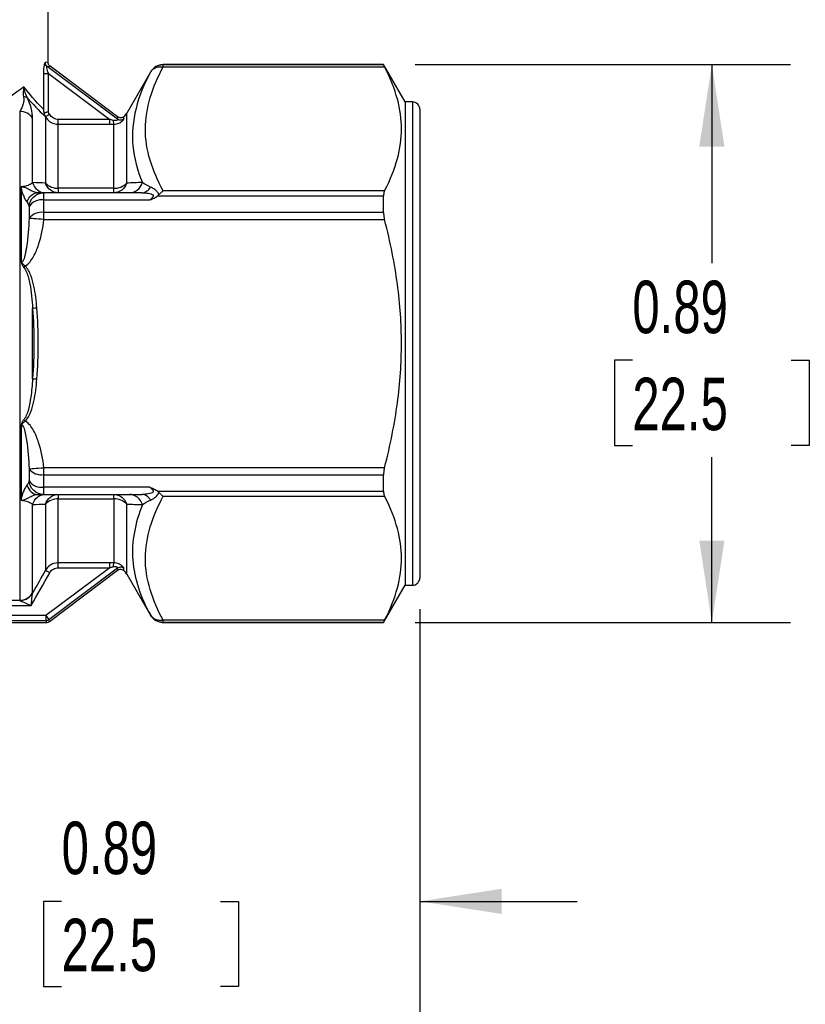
# Model space of a CAD drawing. Header units: inches. Extents: x 0.2 to 10.8, y 0.2 to 8.2.
# Tile 4 of 13: x 2.7 to 3.9, y 1.9 to 3.5. Entities that reach past the tile are written whole.
import ezdxf

# ---------------------------------------------------------------- set-up
doc = ezdxf.new("R2010")
doc.units = ezdxf.units.IN
doc.header["$MEASUREMENT"] = 0
doc.linetypes.add('SLD-Solid', pattern=[0])
doc.layers.add('DIMENSIONS', color=140, linetype='SLD-Solid', lineweight=25)
doc.styles.add('SLDTEXTSTYLE0', font='TXT', dxfattribs={"width": 0.7})
doc.dimstyles.new('SLDDIMSTYLE0', dxfattribs={"dimtxt": 0.084961, "dimasz": 0.13, "dimexe": 0, "dimexo": 0.0625, "dimgap": 0.02124, "dimtad": 0, "dimtih": 1, "dimtoh": 1, "dimrnd": 1e-09, "dimzin": 12, "dimdsep": 46, "dimtxsty": 'SLDTEXTSTYLE0', "dimsah": 1, "dimcen": 0.09, "dimadec": 0, "dimazin": 3, "dimtfac": 1, "dimtofl": 0, "dimtmove": 0, "dimatfit": 3, "dimfxl": 0, "dimfrac": 2, "dimtolj": 1, "dimtzin": 12, "dimarcsym": 0})
doc.dimstyles.new('SLDDIMSTYLE1', dxfattribs={"dimtxt": 0.084961, "dimasz": 0.13, "dimexe": 0, "dimexo": 0.0625, "dimgap": 0.02124, "dimtad": 0, "dimtih": 1, "dimtoh": 1, "dimrnd": 1e-09, "dimdsep": 46, "dimtxsty": 'SLDTEXTSTYLE0', "dimsah": 1, "dimcen": 0.09, "dimadec": 0, "dimazin": 2, "dimtfac": 1, "dimtmove": 0, "dimatfit": 0, "dimfxl": 0, "dimfrac": 2, "dimtolj": 1, "dimtzin": 12, "dimarcsym": 0})
doc.dimstyles.new('SLDDIMSTYLE2', dxfattribs={"dimtxt": 0.084961, "dimasz": 0.13, "dimexe": 0, "dimexo": 0.0625, "dimgap": 0.02124, "dimtad": 0, "dimtih": 1, "dimtoh": 1, "dimrnd": 1e-09, "dimdsep": 46, "dimtxsty": 'SLDTEXTSTYLE0', "dimsah": 1, "dimcen": 0.09, "dimadec": 0, "dimazin": 2, "dimtfac": 1, "dimtofl": 0, "dimtmove": 0, "dimatfit": 3, "dimfxl": 0, "dimfrac": 2, "dimtolj": 1, "dimtzin": 12, "dimarcsym": 0})

# ---------------------------------------------------------------- blocks, each defined once
blk = doc.blocks.new('_D_1')
at = {"layer": 'DIMENSIONS'}
for p, q in [((2.4183, 3.1024), (2.4183, 1.9349)), ((3.3042, 2.5237), (3.3042, 1.9349)), ((2.4183, 2.0599), (2.1683, 2.0599)), ((2.735, 2.0599), (2.7065, 2.0599)), ((2.7065, 2.0599), (2.7065, 1.9249)), ((2.9875, 2.0599), (3.016, 2.0599)), ((3.016, 2.0599), (3.016, 1.9249)), ((3.3042, 2.0599), (3.5542, 2.0599)), ((2.7065, 1.9249), (2.735, 1.9249)), ((3.016, 1.9249), (2.9875, 1.9249))]:
    blk.add_line(p, q, dxfattribs=at)
for points in [[(2.4183, 2.0599), (2.2883, 2.0799), (2.2883, 2.0399)], [(3.3042, 2.0599), (3.4342, 2.0399), (3.4342, 2.0799)]]:
    blk.add_solid(points, dxfattribs=at)
at = {"layer": 'DIMENSIONS', "char_height": 0.08333, "attachment_point": 1, "style": 'SLDTEXTSTYLE0'}
for s, insert in [('0.89', (2.735, 2.1864)), ('22.5', (2.735, 2.0323))]:
    blk.add_mtext(s, dxfattribs=dict(at, insert=insert))
blk = doc.blocks.new('_D_2')
at = {"layer": 'DIMENSIONS'}
for p, q in [((3.2964, 3.3887), (3.8929, 3.3887)), ((3.7679, 3.3887), (3.7679, 3.0732)), ((3.6416, 2.9192), (3.6131, 2.9192)), ((3.6131, 2.9192), (3.6131, 2.7841)), ((3.8941, 2.9192), (3.9226, 2.9192)), ((3.9226, 2.9192), (3.9226, 2.7841)), ((3.6131, 2.7841), (3.6416, 2.7841)), ((3.9226, 2.7841), (3.8941, 2.7841)), ((3.7679, 2.5028), (3.7679, 2.7651)), ((3.2964, 2.5028), (3.8929, 2.5028))]:
    blk.add_line(p, q, dxfattribs=at)
for points in [[(3.7679, 3.3887), (3.7479, 3.2587), (3.7879, 3.2587)], [(3.7679, 2.5028), (3.7879, 2.6328), (3.7479, 2.6328)]]:
    blk.add_solid(points, dxfattribs=at)
at = {"layer": 'DIMENSIONS', "char_height": 0.08333, "attachment_point": 1, "style": 'SLDTEXTSTYLE0'}
for s, insert in [('0.89', (3.6416, 3.0456)), ('22.5', (3.6416, 2.8915))]:
    blk.add_mtext(s, dxfattribs=dict(at, insert=insert))
blk = doc.blocks.new('_D_3')
at = {"layer": 'DIMENSIONS'}
for p, q in [((1.5325, 2.5237), (1.5325, 1.4625)), ((3.3042, 2.5237), (3.3042, 1.4625)), ((1.5325, 1.5875), (2.1862, 1.5875)), ((2.3013, 1.5875), (2.2728, 1.5875)), ((2.2728, 1.5875), (2.2728, 1.4524)), ((2.5538, 1.5875), (2.5823, 1.5875)), ((2.5823, 1.5875), (2.5823, 1.4524)), ((3.3042, 1.5875), (2.6689, 1.5875)), ((2.2728, 1.4524), (2.3013, 1.4524)), ((2.5823, 1.4524), (2.5538, 1.4524))]:
    blk.add_line(p, q, dxfattribs=at)
for points in [[(1.5325, 1.5875), (1.6625, 1.5675), (1.6625, 1.6075)], [(3.3042, 1.5875), (3.1742, 1.6075), (3.1742, 1.5675)]]:
    blk.add_solid(points, dxfattribs=at)
at = {"layer": 'DIMENSIONS', "char_height": 0.08333, "attachment_point": 1, "style": 'SLDTEXTSTYLE0'}
for s, insert in [('1.77', (2.3013, 1.7139)), ('45.0', (2.3013, 1.5599))]:
    blk.add_mtext(s, dxfattribs=dict(at, insert=insert))

msp = doc.modelspace()

# ---------------------------------------------------------------- linework, layer by layer
for p, q in [((2.7136, 3.3926), (2.7136, 3.7154)), ((2.824, 3.302), (2.7121, 3.3859)), ((2.824, 3.3058), (2.7168, 3.3863)), ((3.2464, 3.3887), (2.8965, 3.3887)), ((2.8965, 3.3884), (2.8965, 3.3886)), ((2.8965, 3.3852), (2.8965, 3.3884)), ((3.2464, 3.3884), (2.8965, 3.3884)), ((2.8965, 3.3852), (3.248, 3.3852)), ((3.2805, 3.3296), (3.2464, 3.3887)), ((3.2464, 3.3884), (3.2464, 3.3887)), ((2.7063, 3.3747), (2.7063, 3.3179)), ((2.714, 3.3136), (2.714, 3.3747)), ((2.714, 3.3747), (2.8114, 3.3017)), ((2.876, 3.3768), (2.8385, 3.3119)), ((3.2923, 3.3296), (3.2805, 3.3296)), ((3.2805, 3.3296), (3.2805, 2.5619)), ((3.2923, 3.3296), (3.2923, 2.5619)), ((3.3042, 3.3178), (3.3042, 2.5737)), ((2.6685, 3.3144), (2.6685, 2.538)), ((2.6889, 3.2013), (2.6889, 3.3038)), ((2.7094, 3.3059), (2.7094, 3.3058)), ((2.7094, 3.3058), (2.7094, 3.2006)), ((2.8114, 3.3017), (2.7298, 3.3017)), ((2.8385, 3.2006), (2.8385, 3.3119)), ((2.7298, 3.1924), (2.7298, 3.294)), ((2.7298, 3.294), (2.8114, 3.294)), ((2.8181, 3.1924), (2.8181, 3.2941)), ((2.6706, 3.1947), (2.6706, 3.0754)), ((2.8181, 3.1924), (2.7298, 3.1924)), ((2.7298, 3.1924), (2.7298, 3.1852)), ((2.8181, 3.1852), (2.8181, 3.1924)), ((2.8624, 3.1852), (2.7066, 3.1852)), ((2.7066, 3.1738), (2.7066, 3.1852)), ((2.8876, 3.1802), (3.2464, 3.1802)), ((3.248, 3.1881), (2.8965, 3.1881)), ((3.2464, 3.1539), (3.2464, 3.1802)), ((2.6833, 3.1636), (2.6833, 3.1446)), ((2.7066, 3.1539), (2.7066, 3.1738)), ((2.7066, 3.1738), (2.8754, 3.1738)), ((2.7066, 3.1428), (2.7066, 3.1539)), ((3.2464, 3.1539), (2.7066, 3.1539)), ((2.7066, 3.1428), (3.248, 3.1428)), ((2.6889, 2.8899), (2.6889, 3.0016)), ((2.6706, 2.8161), (2.6706, 2.6968)), ((2.6833, 2.7468), (2.6833, 2.7279)), ((2.7066, 2.7375), (2.7066, 2.7486)), ((3.248, 2.7486), (2.7066, 2.7486)), ((2.7066, 2.7375), (3.2464, 2.7375)), ((2.7066, 2.7177), (2.7066, 2.7375)), ((3.2464, 2.7113), (3.2464, 2.7375)), ((2.8754, 2.7177), (2.7066, 2.7177)), ((2.7066, 2.7062), (2.7066, 2.7177)), ((2.7066, 2.7062), (2.8624, 2.7062)), ((2.7298, 2.7062), (2.7298, 2.6991)), ((2.8181, 2.6991), (2.8181, 2.7062)), ((2.8876, 2.7113), (3.2464, 2.7113)), ((2.6889, 2.5497), (2.6889, 2.6901)), ((2.7094, 2.6908), (2.7094, 2.5856)), ((2.7298, 2.6991), (2.8181, 2.6991)), ((2.7298, 2.5975), (2.7298, 2.6991)), ((2.8181, 2.6991), (2.8181, 2.5974)), ((2.8385, 2.5796), (2.8385, 2.6908)), ((2.8965, 2.7033), (3.248, 2.7033)), ((2.8114, 2.5975), (2.7298, 2.5975)), ((2.8114, 2.5898), (2.71, 2.5137)), ((2.7147, 2.5075), (2.824, 2.5895)), ((2.7157, 2.5044), (2.824, 2.5857)), ((2.7298, 2.5898), (2.8114, 2.5898)), ((2.8385, 2.5796), (2.876, 2.5146)), ((3.2464, 2.5028), (3.2805, 2.5619)), ((3.2805, 2.5619), (3.2923, 2.5619)), ((2.6686, 2.5376), (2.3131, 2.5376)), ((2.3131, 2.5298), (2.6867, 2.5298)), ((2.0836, 2.5028), (2.7111, 2.5028)), ((2.2511, 2.5059), (2.71, 2.5059)), ((2.71, 2.5137), (2.2973, 2.5137)), ((2.71, 2.5137), (2.71, 2.5059)), ((2.71, 2.5137), (2.7147, 2.5075)), ((2.876, 2.5149), (2.876, 2.5147)), ((3.248, 2.5062), (2.8965, 2.5062)), ((2.8965, 2.5031), (2.8965, 2.5062)), ((2.8965, 2.5031), (3.2464, 2.5031)), ((2.8965, 2.5028), (3.2464, 2.5028)), ((3.2464, 2.5028), (3.2464, 2.5031))]:
    msp.add_line(p, q)
at = {"flags": 128}
msp.add_lwpolyline([(2.7162, 3.3097), (2.715, 3.3119), (2.714, 3.3136)], dxfattribs=at)
for centre, radius, start, end in [((3.2923, 3.3178), 0.0118, 0, 90), ((2.8181, 3.3237), 0.0236, 312.7362, 330), ((2.7287, 3.2191), 0.0267, 223.7429, 272.4629), ((2.8192, 3.2191), 0.0267, 267.5371, 316.2571), ((2.7032, 3.1498), 0.0242, 81.9123, 145.2919), ((2.703, 3.1291), 0.0251, 81.7208, 141.7751), ((2.703, 2.7624), 0.0251, 218.2249, 278.2792), ((2.7032, 2.7417), 0.0242, 214.7081, 278.0877), ((2.7287, 2.6724), 0.0267, 87.5371, 136.2571), ((2.8192, 2.6724), 0.0267, 43.7429, 92.4629), ((2.8181, 2.5678), 0.0236, 30, 47.2513), ((3.2923, 2.5737), 0.0118, 270, 0)]:
    msp.add_arc(centre, radius, start, end)
for points, knots in [([(2.709, 3.3922), (2.7086, 3.3922), (2.708, 3.3911), (2.7067, 3.3856), (2.7063, 3.3795), (2.7063, 3.3747)], [0, 0, 0, 0, 0.01805126, 0.02707689, 0.0631794, 0.0631794, 0.0631794, 0.0631794]), ([(2.7121, 3.3859), (2.711, 3.3868), (2.7095, 3.3887), (2.7091, 3.3912), (2.709, 3.3922)], [0, 0, 0, 0, 0.571429, 1, 1, 1, 1]), ([(2.714, 3.3747), (2.7129, 3.378), (2.7117, 3.382), (2.7115, 3.3854), (2.7118, 3.386), (2.7121, 3.3859)], [0, 0, 0, 0, 0.03610251, 0.04512814, 0.0631794, 0.0631794, 0.0631794, 0.0631794]), ([(2.7167, 3.3863), (2.7163, 3.3867), (2.7153, 3.3875), (2.7144, 3.389), (2.7137, 3.3907), (2.7136, 3.392), (2.7136, 3.3926)], [0, 0, 0, 0, 0.249906, 0.499994, 0.750085, 1, 1, 1, 1]), ([(2.8965, 3.1881), (2.8878, 3.2042), (2.8806, 3.2205), (2.8706, 3.2535), (2.868, 3.2701), (2.8684, 3.3199), (2.8791, 3.3531), (2.8965, 3.3852)], [0, 0, 0, 0, 0.25, 0.25, 0.5, 0.5, 1, 1, 1, 1]), ([(2.8965, 3.3887), (2.8944, 3.3885), (2.8903, 3.3882), (2.8846, 3.3857), (2.8795, 3.382), (2.8772, 3.3785), (2.876, 3.3768)], [0, 0, 0, 0, 0.250096, 0.500027, 0.750012, 1, 1, 1, 1]), ([(2.8965, 3.3884), (2.8956, 3.3884), (2.8937, 3.3883), (2.8908, 3.3878), (2.888, 3.3869), (2.8852, 3.3856), (2.8825, 3.3839), (2.8801, 3.3818), (2.8778, 3.3794), (2.8766, 3.3775), (2.876, 3.3766)], [0, 0, 0, 0, 0.113789, 0.230774, 0.35096, 0.474349, 0.600944, 0.73075, 0.863768, 1, 1, 1, 1]), ([(2.876, 3.3766), (2.8765, 3.3772), (2.8773, 3.3785), (2.8787, 3.3801), (2.8802, 3.3813), (2.8817, 3.3824), (2.8831, 3.3832), (2.8852, 3.3842), (2.8884, 3.3851), (2.8925, 3.3856), (2.8952, 3.3854), (2.8965, 3.3852)], [0, 0, 0, 0, 0.1045981, 0.2007672, 0.288394, 0.3674663, 0.4380492, 0.5002656, 0.6786111, 0.8446857, 1, 1, 1, 1]), ([(3.2464, 3.3884), (3.2465, 3.3883), (3.2465, 3.3882), (3.2468, 3.3876), (3.2473, 3.3866), (3.2477, 3.3857), (3.248, 3.3852)], [0, 0, 0, 0, 0.249002, 0.49583, 0.744763, 1, 1, 1, 1]), ([(3.248, 3.1881), (3.2574, 3.2065), (3.2641, 3.2233), (3.2728, 3.2557), (3.2748, 3.2712), (3.2748, 3.3022), (3.2728, 3.3177), (3.2641, 3.35), (3.2574, 3.3669), (3.248, 3.3852)], [0, 0, 0, 0, 0.25, 0.25, 0.5, 0.5, 0.75, 0.75, 1, 1, 1, 1]), ([(2.7063, 3.3747), (2.7067, 3.3747), (2.7085, 3.3747), (2.712, 3.3747), (2.714, 3.3747)], [0, 0, 0, 0, 0.428571, 1, 1, 1, 1]), ([(2.876, 3.3766), (2.8558, 3.3392), (2.8393, 3.2804), (2.8555, 3.2208), (2.8633, 3.2015)], [0.2142936, 0.2142936, 0.2142936, 0.2142936, 0.8035953, 1.0900246, 1.0900246, 1.0900246, 1.0900246]), ([(2.876, 3.3768), (2.876, 3.3768), (2.876, 3.3769), (2.876, 3.3767), (2.876, 3.3766)], [0, 0, 0, 0, 0.12134, 1, 1, 1, 1]), ([(2.6752, 3.3535), (2.6456, 3.3318), (2.5737, 3.2798), (2.468, 3.2451), (2.4043, 3.2442), (2.3619, 3.2488), (2.3275, 3.2597), (2.3089, 3.2671)], [4.659336, 4.659336, 4.659336, 4.659336, 5.178575, 5.524735, 5.568005, 5.697814, 5.870894, 5.870894, 5.870894, 5.870894]), ([(2.6752, 3.3535), (2.6752, 3.3534), (2.6752, 3.3534), (2.6739, 3.3478), (2.6736, 3.3421), (2.6747, 3.3373)], [-0.00036044, -0.00036044, -0.00036044, -0.00036044, 0, 0, 0.07436772, 0.07436772, 0.07436772, 0.07436772]), ([(2.6804, 3.3365), (2.6777, 3.3414), (2.6759, 3.3474), (2.6752, 3.3534), (2.6752, 3.3534), (2.6752, 3.3535)], [-0.00036044, -0.00036044, -0.00036044, -0.00036044, 0.07400727, 0.07400727, 0.07436772, 0.07436772, 0.07436772, 0.07436772]), ([(2.6747, 3.3373), (2.6755, 3.3337), (2.6745, 3.3253), (2.6709, 3.3181), (2.6685, 3.3144)], [0, 0, 0, 0, 0.0551291, 0.1286346, 0.1286346, 0.1286346, 0.1286346]), ([(2.6804, 3.3365), (2.6798, 3.3369), (2.6781, 3.3374), (2.6758, 3.3374), (2.6747, 3.3373)], [0, 0, 0, 0, 0.571429, 1, 1, 1, 1]), ([(2.6889, 3.3038), (2.6889, 3.3083), (2.6878, 3.3174), (2.6833, 3.3302), (2.6804, 3.3365)], [0, 0, 0, 0, 0.0735055, 0.1286346, 0.1286346, 0.1286346, 0.1286346]), ([(2.7075, 3.3119), (2.7073, 3.3128), (2.7067, 3.3148), (2.7065, 3.3168), (2.7063, 3.3179)], [0, 0, 0, 0, 0.449925, 1, 1, 1, 1]), ([(2.6889, 3.3038), (2.6869, 3.307), (2.6838, 3.3097), (2.6767, 3.3134), (2.6726, 3.3144), (2.6685, 3.3144)], [0, 0, 0, 0, 0.5, 0.5, 1, 1, 1, 1]), ([(2.7094, 3.3059), (2.709, 3.3067), (2.7084, 3.3082), (2.7078, 3.3102), (2.7076, 3.3114), (2.7075, 3.3119)], [0, 0, 0, 0, 0.4364567, 0.7696924, 1, 1, 1, 1]), ([(2.714, 3.3136), (2.7135, 3.3135), (2.7125, 3.3132), (2.7111, 3.3128), (2.7099, 3.3125), (2.7089, 3.3122), (2.7081, 3.3121), (2.7077, 3.312), (2.7076, 3.3119)], [0, 0, 0, 0, 0.211776, 0.405658, 0.581273, 0.738645, 0.878166, 1, 1, 1, 1]), ([(2.7162, 3.3097), (2.7143, 3.3086), (2.7109, 3.3067), (2.7095, 3.3059), (2.7094, 3.3058)], [0, 0, 0, 0, 0.571429, 1, 1, 1, 1]), ([(2.7094, 3.3058), (2.7111, 3.3028), (2.7168, 3.2966), (2.7251, 3.294), (2.7298, 3.294)], [0.21000284, 0.21000284, 0.21000284, 0.21000284, 0.22792863, 0.25182967, 0.25182967, 0.25182967, 0.25182967]), ([(2.7298, 3.3017), (2.7271, 3.3017), (2.7243, 3.3025), (2.7196, 3.3053), (2.7176, 3.3073), (2.7162, 3.3097)], [0, 0, 0, 0, 0.5, 0.5, 1, 1, 1, 1]), ([(2.7298, 3.294), (2.7298, 3.2943), (2.7298, 3.296), (2.7298, 3.2996), (2.7298, 3.3017)], [0, 0, 0, 0, 0.428571, 1, 1, 1, 1]), ([(2.8114, 3.294), (2.8114, 3.2943), (2.8114, 3.2953), (2.8114, 3.2981), (2.8114, 3.2999), (2.8114, 3.3017)], [0, 0, 0, 0, 0.5, 0.5, 1, 1, 1, 1]), ([(2.824, 3.302), (2.8241, 3.3017), (2.8238, 3.3008), (2.8212, 3.2995), (2.8184, 3.2998), (2.8168, 3.3002)], [0.25882483, 0.25882483, 0.25882483, 0.25882483, 0.28062409, 0.29515692, 0.30968976, 0.30968976, 0.30968976, 0.30968976]), ([(2.8168, 3.3002), (2.817, 3.2984), (2.8173, 3.2957), (2.8178, 3.2943), (2.8181, 3.2941)], [0, 0, 0, 0, 0.571429, 1, 1, 1, 1]), ([(2.8181, 3.2941), (2.8209, 3.2941), (2.8265, 3.2955), (2.8327, 3.2999), (2.8341, 3.3021), (2.8341, 3.3025)], [0.25882483, 0.25882483, 0.25882483, 0.25882483, 0.27335767, 0.2878905, 0.30968976, 0.30968976, 0.30968976, 0.30968976]), ([(2.8341, 3.3063), (2.8334, 3.3058), (2.8319, 3.3047), (2.8292, 3.3041), (2.8264, 3.3044), (2.8248, 3.3053), (2.824, 3.3058)], [0, 0, 0, 0, 0.250267, 0.500068, 0.750035, 1, 1, 1, 1]), ([(2.8341, 3.3025), (2.8329, 3.3015), (2.8295, 3.2998), (2.8257, 3.3008), (2.824, 3.302)], [0, 0, 0, 0, 0.428571, 1, 1, 1, 1]), ([(2.6834, 3.1976), (2.6829, 3.1973), (2.6793, 3.1958), (2.6747, 3.1949), (2.6706, 3.1947)], [0.94430698, 0.94430698, 0.94430698, 0.94430698, 0.95641194, 1.0188842, 1.0188842, 1.0188842, 1.0188842]), ([(2.6706, 3.1947), (2.6706, 3.1947), (2.6706, 3.1946), (2.6706, 3.1944), (2.6706, 3.194), (2.6708, 3.1931), (2.671, 3.1917), (2.6716, 3.1889), (2.6726, 3.1852), (2.674, 3.1813), (2.6756, 3.1778), (2.6771, 3.1748), (2.6786, 3.1723), (2.6796, 3.1711), (2.68, 3.1706)], [-0.0002102, -0.0002102, -0.0002102, -0.0002102, 0, 0, 0.0020044, 0.0040088, 0.0080175, 0.016035, 0.03207, 0.0481051, 0.0641401, 0.0801751, 0.0962101, 0.1122451, 0.1122451, 0.1122451, 0.1122451]), ([(2.6969, 3.1852), (2.6962, 3.1852), (2.6949, 3.1854), (2.6924, 3.186), (2.6897, 3.1871), (2.6866, 3.1885), (2.6832, 3.1902), (2.68, 3.1919), (2.6769, 3.1932), (2.675, 3.1939), (2.6732, 3.1943), (2.6724, 3.1946), (2.671, 3.1947), (2.6708, 3.1947), (2.6706, 3.1947)], [-0.0002102, -0.0002102, -0.0002102, -0.0002102, 0.0158248, 0.0318599, 0.0478949, 0.0639299, 0.0799649, 0.0959999, 0.1040174, 0.1080262, 0.1100306, 0.112035, 0.112035, 0.1122451, 0.1122451, 0.1122451, 0.1122451]), ([(2.8428, 3.1852), (2.8473, 3.1852), (2.8518, 3.1868), (2.8591, 3.1926), (2.8619, 3.1968), (2.8633, 3.2015)], [0, 0, 0, 0, 0.5, 0.5, 1, 1, 1, 1]), ([(2.8895, 3.182), (2.8893, 3.1827), (2.8886, 3.1848), (2.8863, 3.1878), (2.882, 3.1914), (2.8785, 3.1933), (2.8763, 3.1943)], [0.02030078, 0.02030078, 0.02030078, 0.02030078, 0.03141437, 0.05147459, 0.07153481, 0.11165525, 0.11165525, 0.11165525, 0.11165525]), ([(2.8624, 3.1852), (2.8658, 3.1852), (2.8713, 3.1849), (2.8775, 3.1836), (2.8808, 3.1819), (2.8808, 3.1796), (2.8785, 3.1768), (2.8765, 3.1748), (2.8754, 3.1738)], [-0.0287663, -0.0287663, -0.0287663, -0.0287663, 0.0113542, 0.0314144, 0.0514746, 0.0715348, 0.091595, 0.1116552, 0.1116552, 0.1116552, 0.1116552]), ([(2.8754, 3.1738), (2.8767, 3.1743), (2.8789, 3.1753), (2.8821, 3.1768), (2.885, 3.1784), (2.8867, 3.1796), (2.8876, 3.1802)], [0, 0, 0, 0, 0.287752, 0.530181, 0.763421, 1, 1, 1, 1]), ([(3.248, 3.1881), (3.2477, 3.1877), (3.2473, 3.1868), (3.2469, 3.1851), (3.2466, 3.1834), (3.2465, 3.1818), (3.2464, 3.1807), (3.2464, 3.1802)], [0, 0, 0, 0, 0.225476, 0.448802, 0.67292, 0.837836, 1, 1, 1, 1]), ([(2.6833, 3.1446), (2.6828, 3.1298), (2.6814, 3.1123), (2.6784, 3.0936), (2.677, 3.0863), (2.6753, 3.0795), (2.6728, 3.0749), (2.6713, 3.0748), (2.6706, 3.0754)], [0.0938727, 0.0938727, 0.0938727, 0.0938727, 0.224972, 0.2413594, 0.2577468, 0.2905216, 0.306909, 0.3232965, 0.3232965, 0.3232965, 0.3232965]), ([(3.2464, 3.1539), (3.2465, 3.1531), (3.2465, 3.1513), (3.2468, 3.1486), (3.2473, 3.1457), (3.2477, 3.1438), (3.248, 3.1428)], [0, 0, 0, 0, 0.249002, 0.49583, 0.744763, 1, 1, 1, 1]), ([(2.6771, 3.069), (2.6802, 3.0705), (2.6827, 3.0729), (2.687, 3.0782), (2.6888, 3.0811), (2.6938, 3.09), (2.6964, 3.0963), (2.703, 3.1157), (2.7055, 3.1292), (2.7066, 3.1428)], [0, 0, 0, 0, 0.125, 0.125, 0.25, 0.25, 0.5, 0.5, 1, 1, 1, 1]), ([(3.248, 2.7486), (3.2574, 2.7854), (3.2641, 2.819), (3.2728, 2.8837), (3.2748, 2.9147), (3.2748, 2.9768), (3.2728, 3.0078), (3.2641, 3.0724), (3.2574, 3.1061), (3.248, 3.1428)], [0, 0, 0, 0, 0.25, 0.25, 0.5, 0.5, 0.75, 0.75, 1, 1, 1, 1]), ([(2.6706, 3.0754), (2.6706, 3.0754), (2.6706, 3.0754), (2.671, 3.0719), (2.673, 3.0692), (2.675, 3.0667)], [-0.02794877, -0.02794877, -0.02794877, -0.02794877, -0.02768405, -0.02768405, 0, 0, 0, 0]), ([(2.6771, 3.0689), (2.6749, 3.0707), (2.673, 3.0723), (2.6706, 3.0754), (2.6706, 3.0754), (2.6706, 3.0754)], [-0.02794877, -0.02794877, -0.02794877, -0.02794877, -0.00026473, -0.00026473, 0, 0, 0, 0]), ([(2.6771, 3.0689), (2.6767, 3.0685), (2.6759, 3.0678), (2.6752, 3.067), (2.675, 3.0667)], [0, 0, 0, 0, 0.571429, 1, 1, 1, 1]), ([(2.675, 3.0667), (2.6786, 3.0622), (2.6818, 3.0531), (2.6867, 3.0313), (2.6881, 3.0147), (2.6889, 3.0016)], [0, 0, 0, 0, 0.0510557, 0.0765836, 0.1786951, 0.1786951, 0.1786951, 0.1786951]), ([(2.6957, 3.0021), (2.6948, 3.0138), (2.6935, 3.0256), (2.6897, 3.0428), (2.6882, 3.0485), (2.684, 3.0595), (2.6813, 3.0649), (2.6771, 3.0689)], [0, 0, 0, 0, 0.5, 0.5, 0.75, 0.75, 1, 1, 1, 1]), ([(2.6957, 3.0021), (2.6946, 3.002), (2.6918, 3.0018), (2.6897, 3.0016), (2.6889, 3.0016)], [0, 0, 0, 0, 0.428571, 1, 1, 1, 1]), ([(2.6889, 2.8899), (2.6883, 2.88), (2.6869, 2.8635), (2.6828, 2.8413), (2.6786, 2.8293), (2.675, 2.8248)], [0, 0, 0, 0, 0.0765836, 0.1276393, 0.1786951, 0.1786951, 0.1786951, 0.1786951]), ([(2.6771, 2.8225), (2.6813, 2.8266), (2.684, 2.8319), (2.6882, 2.843), (2.6897, 2.8487), (2.6935, 2.8659), (2.6948, 2.8777), (2.6957, 2.8894)], [0, 0, 0, 0, 0.25, 0.25, 0.5, 0.5, 1, 1, 1, 1]), ([(2.6889, 2.8899), (2.6897, 2.8899), (2.6918, 2.8897), (2.6946, 2.8895), (2.6957, 2.8894)], [0, 0, 0, 0, 0.571429, 1, 1, 1, 1]), ([(2.675, 2.8248), (2.673, 2.8223), (2.671, 2.8195), (2.6706, 2.8161), (2.6706, 2.8161), (2.6706, 2.8161)], [-0.02768405, -0.02768405, -0.02768405, -0.02768405, 0, 0, 0.00026472, 0.00026472, 0.00026472, 0.00026472]), ([(2.6706, 2.8161), (2.6706, 2.8161), (2.6706, 2.8161), (2.673, 2.8192), (2.6749, 2.8208), (2.6771, 2.8225)], [-0.02768405, -0.02768405, -0.02768405, -0.02768405, -0.02741932, -0.02741932, 0.00026472, 0.00026472, 0.00026472, 0.00026472]), ([(2.6706, 2.8161), (2.6713, 2.8166), (2.6728, 2.8166), (2.6753, 2.812), (2.6775, 2.8035), (2.6813, 2.7812), (2.6828, 2.7617), (2.6833, 2.7468)], [0.0303791, 0.0303791, 0.0303791, 0.0303791, 0.0467665, 0.0631539, 0.0959287, 0.1287035, 0.2598026, 0.2598026, 0.2598026, 0.2598026]), ([(2.675, 2.8248), (2.6752, 2.8245), (2.6759, 2.8237), (2.6767, 2.823), (2.6771, 2.8225)], [0, 0, 0, 0, 0.428571, 1, 1, 1, 1]), ([(2.7066, 2.7486), (2.7055, 2.7623), (2.703, 2.7758), (2.6964, 2.7952), (2.6938, 2.8015), (2.6889, 2.8104), (2.687, 2.8133), (2.6827, 2.8186), (2.6802, 2.821), (2.6771, 2.8225)], [0, 0, 0, 0, 0.5, 0.5, 0.75, 0.75, 0.875, 0.875, 1, 1, 1, 1]), ([(3.248, 2.7486), (3.2477, 2.7478), (3.2473, 2.7461), (3.2469, 2.7435), (3.2466, 2.7413), (3.2465, 2.7392), (3.2464, 2.7381), (3.2464, 2.7375)], [0, 0, 0, 0, 0.225476, 0.448802, 0.67292, 0.837836, 1, 1, 1, 1]), ([(2.68, 2.7209), (2.6785, 2.7191), (2.6766, 2.716), (2.6739, 2.7099), (2.6731, 2.7076), (2.6719, 2.7038), (2.6716, 2.7025), (2.671, 2.6998), (2.6707, 2.6983), (2.6706, 2.6968)], [0, 0, 0, 0, 0.5, 0.5, 0.75, 0.75, 0.875, 0.875, 1, 1, 1, 1]), ([(2.6706, 2.6968), (2.6708, 2.6968), (2.671, 2.6968), (2.6724, 2.6969), (2.6732, 2.6971), (2.675, 2.6975), (2.6769, 2.6982), (2.6791, 2.6992), (2.6812, 2.7002), (2.6838, 2.7016), (2.6866, 2.703), (2.6897, 2.7044), (2.6924, 2.7055), (2.6949, 2.7061), (2.6962, 2.7062), (2.6969, 2.7062)], [-0.1124553, -0.1124553, -0.1124553, -0.1124553, -0.1122451, -0.1122451, -0.1102408, -0.1082364, -0.1042276, -0.0962101, -0.0881926, -0.0801751, -0.0641401, -0.0481051, -0.03207, -0.016035, 0, 0, 0, 0]), ([(2.8633, 2.6899), (2.8633, 2.69), (2.8633, 2.69), (2.8633, 2.69), (2.8619, 2.6947), (2.8563, 2.703), (2.8473, 2.7062), (2.8428, 2.7062)], [-0.002118, -0.002118, -0.002118, -0.002118, 0, 0, 0, 0.5, 1, 1, 1, 1]), ([(2.8754, 2.7177), (2.8765, 2.7167), (2.878, 2.7152), (2.8798, 2.7131), (2.8809, 2.7113), (2.8802, 2.7086), (2.873, 2.7067), (2.8658, 2.7062), (2.8624, 2.7062)], [-0.1404204, -0.1404204, -0.1404204, -0.1404204, -0.1203603, -0.1103303, -0.0952853, -0.0802402, -0.0401201, 0, 0, 0, 0]), ([(2.8754, 2.7177), (2.8767, 2.7171), (2.879, 2.7162), (2.8822, 2.7146), (2.8851, 2.7131), (2.8868, 2.7119), (2.8876, 2.7113)], [0, 0, 0, 0, 0.301111, 0.530186, 0.778985, 1, 1, 1, 1]), ([(2.8763, 2.6972), (2.8785, 2.6981), (2.8831, 2.7007), (2.8881, 2.7053), (2.8893, 2.7088), (2.8895, 2.7095)], [-0.091381, -0.091381, -0.091381, -0.091381, -0.0512609, -0.01114079, 0, 0, 0, 0]), ([(2.8876, 2.7113), (2.8879, 2.711), (2.8886, 2.7105), (2.8892, 2.7098), (2.8895, 2.7095)], [0, 0, 0, 0, 0.507568, 1, 1, 1, 1]), ([(3.2464, 2.7113), (3.2465, 2.7105), (3.2465, 2.7089), (3.2468, 2.7068), (3.2473, 2.7049), (3.2477, 2.7038), (3.248, 2.7033)], [0, 0, 0, 0, 0.249002, 0.49583, 0.744763, 1, 1, 1, 1]), ([(2.6706, 2.6968), (2.6747, 2.6966), (2.6793, 2.6956), (2.6829, 2.6941), (2.6834, 2.6939)], [0.07478361, 0.07478361, 0.07478361, 0.07478361, 0.13725588, 0.14936084, 0.14936084, 0.14936084, 0.14936084]), ([(2.8634, 2.69), (2.8518, 2.6608), (2.8399, 2.6008), (2.8608, 2.543), (2.876, 2.5149)], [0.7246872, 0.7246872, 0.7246872, 0.7246872, 1.1584306, 1.6004014, 1.6004014, 1.6004014, 1.6004014]), ([(2.8965, 2.5062), (2.8878, 2.5223), (2.8806, 2.5386), (2.8707, 2.5716), (2.868, 2.5882), (2.8683, 2.638), (2.8791, 2.6712), (2.8965, 2.7033)], [0, 0, 0, 0, 0.25, 0.25, 0.5, 0.5, 1, 1, 1, 1]), ([(3.248, 2.5062), (3.2574, 2.5246), (3.2641, 2.5414), (3.2728, 2.5738), (3.2748, 2.5893), (3.2748, 2.6203), (3.2728, 2.6358), (3.2641, 2.6681), (3.2574, 2.685), (3.248, 2.7033)], [0, 0, 0, 0, 0.25, 0.25, 0.5, 0.5, 0.75, 0.75, 1, 1, 1, 1]), ([(2.7298, 2.5975), (2.7251, 2.5975), (2.7168, 2.5949), (2.7111, 2.5887), (2.7094, 2.5856)], [-0.04187709, -0.04187709, -0.04187709, -0.04187709, -0.01794732, 0, 0, 0, 0]), ([(2.7298, 2.5898), (2.7298, 2.5913), (2.7298, 2.595), (2.7298, 2.5971), (2.7298, 2.5975)], [0, 0, 0, 0, 0.428571, 1, 1, 1, 1]), ([(2.8114, 2.5898), (2.8114, 2.5916), (2.8114, 2.5934), (2.8114, 2.5962), (2.8114, 2.5972), (2.8114, 2.5975)], [0, 0, 0, 0, 0.5, 0.5, 1, 1, 1, 1]), ([(2.8181, 2.5974), (2.8178, 2.5972), (2.8173, 2.5958), (2.817, 2.593), (2.8168, 2.5913)], [0, 0, 0, 0, 0.428571, 1, 1, 1, 1]), ([(2.8341, 2.589), (2.8341, 2.5893), (2.8333, 2.5906), (2.8302, 2.5935), (2.825, 2.5964), (2.8209, 2.5974), (2.8181, 2.5974)], [0.3096902, 0.3096902, 0.3096902, 0.3096902, 0.32422302, 0.33875584, 0.34602226, 0.36055508, 0.36055508, 0.36055508, 0.36055508]), ([(2.7094, 2.5856), (2.7096, 2.5855), (2.7114, 2.5845), (2.7148, 2.5826), (2.7162, 2.5818)], [0, 0, 0, 0, 0.571429, 1, 1, 1, 1]), ([(2.7162, 2.5818), (2.7176, 2.5842), (2.7196, 2.5862), (2.7243, 2.589), (2.7271, 2.5898), (2.7298, 2.5898)], [0, 0, 0, 0, 0.5, 0.5, 1, 1, 1, 1]), ([(2.8168, 2.5913), (2.8184, 2.5917), (2.8205, 2.5919), (2.8228, 2.5913), (2.824, 2.5903), (2.8241, 2.5897), (2.824, 2.5895)], [0.3096902, 0.3096902, 0.3096902, 0.3096902, 0.32422302, 0.33148943, 0.34602226, 0.36055508, 0.36055508, 0.36055508, 0.36055508]), ([(2.824, 2.5895), (2.8257, 2.5907), (2.8295, 2.5916), (2.8329, 2.59), (2.8341, 2.589)], [0, 0, 0, 0, 0.571429, 1, 1, 1, 1]), ([(2.824, 2.5857), (2.8248, 2.5861), (2.8264, 2.5871), (2.8292, 2.5874), (2.8319, 2.5868), (2.8334, 2.5857), (2.8341, 2.5852)], [0, 0, 0, 0, 0.249965, 0.499932, 0.749733, 1, 1, 1, 1]), ([(2.6685, 2.538), (2.6726, 2.538), (2.6767, 2.5391), (2.6838, 2.5432), (2.6869, 2.5462), (2.6889, 2.5497)], [0, 0, 0, 0, 0.5, 0.5, 1, 1, 1, 1]), ([(2.6686, 2.5376), (2.6732, 2.5377), (2.6814, 2.5403), (2.6871, 2.5464), (2.6888, 2.5494)], [0, 0, 0, 0, 0.571429, 1, 1, 1, 1]), ([(2.6867, 2.5298), (2.6867, 2.5299), (2.6867, 2.5299), (2.6872, 2.5352), (2.688, 2.5422), (2.6887, 2.5478), (2.6888, 2.5491), (2.6888, 2.5494)], [-0.1222943, -0.1222943, -0.1222943, -0.1222943, -0.1217314, -0.1217314, -0.0486926, -0.0243463, 0, 0, 0, 0]), ([(2.6686, 2.5376), (2.6689, 2.5375), (2.67, 2.537), (2.6752, 2.5348), (2.6817, 2.532), (2.6866, 2.5299), (2.6866, 2.5298), (2.6867, 2.5298)], [-0.1222943, -0.1222943, -0.1222943, -0.1222943, -0.097948, -0.0736017, -0.0005629, -0.0005629, 0, 0, 0, 0]), ([(2.71, 2.5059), (2.7105, 2.5059), (2.7116, 2.506), (2.7133, 2.5066), (2.7142, 2.5072), (2.7147, 2.5075)], [0, 0, 0, 0, 0.333409, 0.666591, 1, 1, 1, 1]), ([(2.8965, 2.5062), (2.8955, 2.5061), (2.8935, 2.5059), (2.8905, 2.5061), (2.8874, 2.5066), (2.8838, 2.5078), (2.8795, 2.5102), (2.8773, 2.5132), (2.876, 2.5149)], [0, 0, 0, 0, 0.115735, 0.237286, 0.365424, 0.50066, 0.712305, 1, 1, 1, 1]), ([(2.876, 2.5149), (2.8766, 2.514), (2.8776, 2.5124), (2.8796, 2.5102), (2.8817, 2.5082), (2.884, 2.5066), (2.8864, 2.5053), (2.8889, 2.5043), (2.8914, 2.5036), (2.894, 2.5032), (2.8957, 2.5031), (2.8965, 2.5031)], [0, 0, 0, 0, 0.121257, 0.239973, 0.356151, 0.46979, 0.580894, 0.689464, 0.795504, 0.899015, 1, 1, 1, 1]), ([(2.876, 2.5146), (2.8772, 2.5129), (2.8795, 2.5095), (2.8846, 2.5058), (2.8903, 2.5033), (2.8944, 2.503), (2.8965, 2.5028)], [0, 0, 0, 0, 0.249988, 0.499973, 0.749904, 1, 1, 1, 1]), ([(2.8965, 2.5029), (2.8965, 2.5028), (2.8965, 2.5028), (2.8965, 2.5029), (2.8965, 2.5031)], [0, 0, 0, 0, 0.118955, 1, 1, 1, 1]), ([(3.248, 2.5062), (3.2477, 2.5058), (3.2473, 2.505), (3.2469, 2.5041), (3.2466, 2.5035), (3.2465, 2.5032), (3.2464, 2.5031), (3.2464, 2.5031)], [0, 0, 0, 0, 0.225476, 0.448802, 0.67292, 0.837836, 1, 1, 1, 1])]:
    msp.add_open_spline(points, degree=3, knots=knots)
for points in [[(2.7136, 3.3926), (2.7136, 3.3926), (2.7121, 3.3924), (2.709, 3.3922)], [(2.7121, 3.3859), (2.7152, 3.3862), (2.7167, 3.3863), (2.7167, 3.3863)], [(2.7063, 3.3179), (2.6996, 3.3247), (2.6884, 3.3367), (2.6752, 3.3535)], [(2.6804, 3.3365), (2.681, 3.3358), (2.6815, 3.3352), (2.6821, 3.3345)], [(2.6821, 3.3345), (2.6937, 3.3213), (2.7033, 3.3116), (2.7094, 3.3059)], [(2.8168, 3.3002), (2.815, 3.3007), (2.8132, 3.3012), (2.8114, 3.3017)], [(2.824, 3.3058), (2.824, 3.3058), (2.824, 3.3045), (2.824, 3.302)], [(2.8341, 3.3025), (2.8341, 3.305), (2.8341, 3.3063), (2.8341, 3.3063)], [(2.8114, 3.294), (2.8136, 3.294), (2.8159, 3.294), (2.8181, 3.2941)], [(2.6889, 3.2013), (2.6876, 3.1999), (2.6858, 3.1987), (2.6834, 3.1976)], [(2.6889, 3.2013), (2.6904, 3.1967), (2.6959, 3.1884), (2.7049, 3.1852), (2.7094, 3.1852)], [(2.7094, 3.2006), (2.7028, 3.2009), (2.6959, 3.2011), (2.6889, 3.2013)], [(2.7298, 3.1852), (2.7254, 3.1852), (2.7166, 3.1882), (2.7109, 3.1962), (2.7094, 3.2006)], [(2.8385, 3.2006), (2.837, 3.1962), (2.8313, 3.1882), (2.8225, 3.1852), (2.8181, 3.1852)], [(2.8633, 3.2015), (2.8547, 3.2012), (2.8465, 3.2009), (2.8385, 3.2006)], [(2.8624, 3.1852), (2.865, 3.1852), (2.8704, 3.1869), (2.8747, 3.1915), (2.8763, 3.1943)], [(2.8763, 3.1943), (2.8712, 3.1966), (2.8668, 3.199), (2.8633, 3.2015)], [(2.68, 3.1706), (2.6828, 3.1792), (2.6897, 3.1852), (2.6969, 3.1852)], [(2.6833, 3.1636), (2.6838, 3.1694), (2.6892, 3.1807), (2.7008, 3.1852), (2.7066, 3.1852)], [(2.7066, 3.1852), (2.7054, 3.1852), (2.7021, 3.1852), (2.6969, 3.1852)], [(2.8876, 3.1802), (2.8883, 3.1807), (2.8889, 3.1813), (2.8895, 3.182)], [(2.8895, 3.1819), (2.8905, 3.1832), (2.8916, 3.1843), (2.8927, 3.1852)], [(2.8965, 3.1881), (2.8952, 3.1873), (2.894, 3.1863), (2.8927, 3.1852)], [(2.68, 3.1706), (2.6818, 3.1685), (2.6829, 3.166), (2.6833, 3.1636)], [(2.7066, 3.1428), (2.701, 3.1433), (2.6898, 3.1441), (2.6841, 3.1446), (2.6833, 3.1446)], [(2.6889, 3.0016), (2.6919, 2.9644), (2.6919, 2.9271), (2.6889, 2.8899)], [(2.6957, 2.8894), (2.6988, 2.9269), (2.6988, 2.9646), (2.6957, 3.0021)], [(2.6833, 2.7468), (2.6841, 2.7469), (2.6898, 2.7473), (2.701, 2.7482), (2.7066, 2.7486)], [(2.6833, 2.7279), (2.6829, 2.7254), (2.6818, 2.723), (2.68, 2.7209)], [(2.68, 2.7209), (2.6814, 2.7166), (2.6861, 2.7091), (2.6933, 2.7062), (2.6969, 2.7062)], [(2.7066, 2.7062), (2.7008, 2.7062), (2.6892, 2.7108), (2.6838, 2.7221), (2.6833, 2.7279)], [(2.6889, 2.6901), (2.6904, 2.6948), (2.6959, 2.7031), (2.7049, 2.7062), (2.7094, 2.7062)], [(2.6969, 2.7062), (2.7021, 2.7062), (2.7054, 2.7062), (2.7066, 2.7062)], [(2.7094, 2.6908), (2.7109, 2.6953), (2.7166, 2.7032), (2.7254, 2.7062), (2.7298, 2.7062)], [(2.8181, 2.7062), (2.8225, 2.7062), (2.8313, 2.7032), (2.837, 2.6953), (2.8385, 2.6908)], [(2.8763, 2.6972), (2.8747, 2.7), (2.8704, 2.7046), (2.865, 2.7062), (2.8624, 2.7062)], [(2.8927, 2.7062), (2.8916, 2.7072), (2.8905, 2.7083), (2.8895, 2.7095)], [(2.8927, 2.7062), (2.894, 2.7051), (2.8952, 2.7042), (2.8965, 2.7033)], [(2.6834, 2.6939), (2.6858, 2.6928), (2.6876, 2.6915), (2.6889, 2.6901)], [(2.6889, 2.6901), (2.6959, 2.6904), (2.7028, 2.6906), (2.7094, 2.6908)], [(2.8385, 2.6908), (2.8465, 2.6905), (2.8548, 2.6903), (2.8633, 2.69)], [(2.8633, 2.69), (2.8668, 2.6924), (2.8712, 2.6949), (2.8763, 2.6972)], [(2.8181, 2.5974), (2.8159, 2.5975), (2.8136, 2.5975), (2.8114, 2.5975)], [(2.6867, 2.5298), (2.6965, 2.5471), (2.7064, 2.5644), (2.7162, 2.5818)], [(2.7094, 2.5856), (2.7026, 2.5736), (2.6958, 2.5617), (2.6889, 2.5497)], [(2.8114, 2.5898), (2.8132, 2.5903), (2.815, 2.5908), (2.8168, 2.5913)], [(2.824, 2.5895), (2.824, 2.587), (2.824, 2.5857), (2.824, 2.5857)], [(2.8341, 2.5852), (2.8341, 2.5852), (2.8341, 2.5864), (2.8341, 2.589)], [(2.6888, 2.5494), (2.6889, 2.5495), (2.6889, 2.5496), (2.6889, 2.5497)], [(2.6685, 2.538), (2.6685, 2.5379), (2.6685, 2.5377), (2.6686, 2.5376)], [(2.71, 2.5059), (2.7106, 2.5039), (2.711, 2.5028), (2.711, 2.5028)], [(2.711, 2.5028), (2.7118, 2.5029), (2.7135, 2.503), (2.715, 2.504), (2.7157, 2.5044)], [(2.7157, 2.5044), (2.7157, 2.5044), (2.7154, 2.5054), (2.7147, 2.5075)]]:
    msp.add_open_spline(points, degree=3)

# ---------------------------------------------------------------- dimensions: what is measured, and where the dimension line sits
at = {"layer": 'DIMENSIONS'}
dim = msp.add_linear_dim(base=(3.7679, 2.5028), p1=(3.2464, 3.3887), p2=(3.2464, 2.5028), angle=90, dimstyle='SLDDIMSTYLE2', dxfattribs=at)
dim.commit()
dim.dimension.update_dxf_attribs({"geometry": '_D_2', "text_midpoint": (3.7679, 2.9192), "dimtype": 160})
for base, p1, p2, dimstyle, picture, middle in [((3.3042, 2.0599), (2.4183, 3.1524), (3.3042, 2.5737), 'SLDDIMSTYLE1', '_D_1', (2.8612, 2.0599)), ((1.5325, 1.5875), (3.3042, 2.5737), (1.5325, 2.5737), 'SLDDIMSTYLE0', '_D_3', (2.4276, 1.5875))]:
    dim = msp.add_linear_dim(base=base, p1=p1, p2=p2, dimstyle=dimstyle, dxfattribs=at)
    dim.commit()
    dim.dimension.update_dxf_attribs({"geometry": picture, "text_midpoint": middle, "dimtype": 160})

doc.saveas('drawing.dxf')
